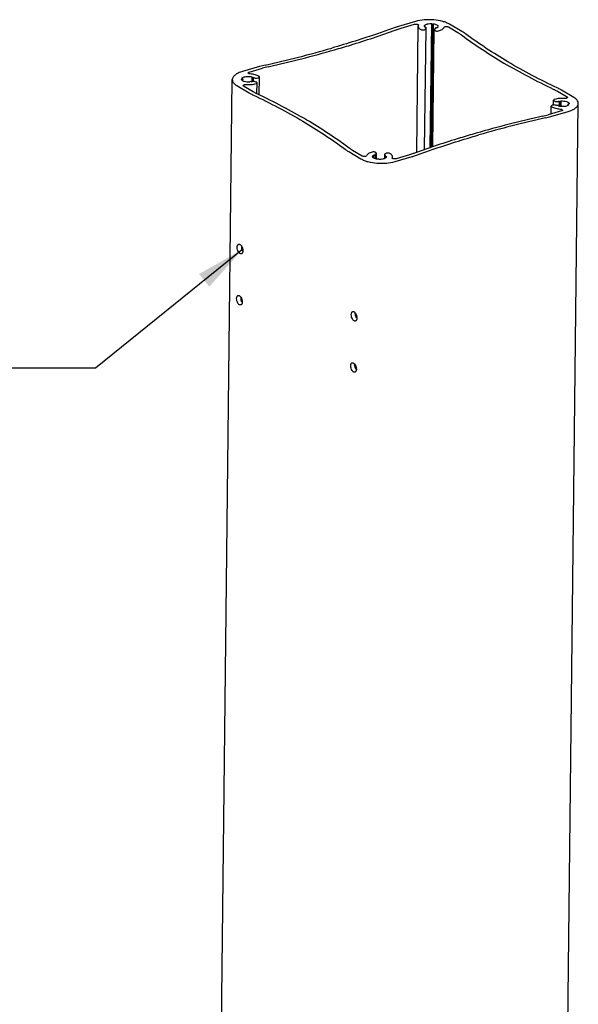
# Model space of a CAD drawing. Extents: x 0 to 420, y 0 to 297.
# Tile 5 of 10: x 316 to 350, y 148 to 208. Entities that reach past the tile are written whole.
import ezdxf

# ---------------------------------------------------------------- set-up
doc = ezdxf.new("R2010")
doc.units = 0
doc.header["$LTSCALE"] = 23.1
doc.layers.get('0').update_dxf_attribs({"linetype": 'CONTINUOUS'})
doc.layers.add('100741_DXF_CONTINUOUS_LINE', color=7, linetype='CONTINUOUS')
doc.layers.add('100741_DXF_TEXT', color=7, linetype='CONTINUOUS')
doc.styles.get("Standard").update_dxf_attribs({"font": 'txt', "width": 0.7})
doc.dimstyles.get("Standard").update_dxf_attribs({"dimtxt": 3.5, "dimasz": 3, "dimexe": 1.5, "dimexo": 1, "dimtad": 1, "dimdec": 3, "dimtxsty": 'STANDARD', "dimblk": '_ARROW_FILLED', "dimblk1": '_ARROW_FILLED', "dimblk2": '_ARROW_FILLED', "dimcen": 0.09, "dimazin": 3, "dimtol": 1, "dimtp": 0.001, "dimtm": 0.001, "dimtfac": 1, "dimtdec": 3, "dimtofl": 0, "dimtmove": 0, "dimatfit": 3, "dimtolj": 1})

# ---------------------------------------------------------------- blocks, each defined once
blk = doc.blocks.new('_ARROW_FILLED')
at = {"color": 0, "linetype": 'BYBLOCK'}
blk.add_solid([(0, 0), (-1, 0.167), (-1, -0.167)], dxfattribs=at)

msp = doc.modelspace()

# ---------------------------------------------------------------- linework, layer by layer
at = {"layer": '100741_DXF_CONTINUOUS_LINE', "color": 7, "linetype": 'CONTINUOUS'}
for p, q in [((339.76703, 208.0058), (338.7293, 207.7063)), ((338.90216, 207.60446), (339.70982, 207.83756)), ((339.84273, 200.08251), (339.93054, 207.7199)), ((340.39656, 207.66379), (340.31129, 207.67705)), ((340.32118, 200.25224), (340.4054, 207.57786)), ((340.32326, 207.51524), (340.37178, 207.53938)), ((340.35226, 207.63146), (340.39656, 207.66379)), ((340.39656, 207.66379), (340.39583, 207.60001)), ((340.72575, 207.88335), (340.63928, 200.36239)), ((340.77204, 207.85043), (340.68613, 200.37838)), ((340.72575, 207.88335), (340.77204, 207.85043)), ((340.84094, 207.87437), (340.75503, 200.40188)), ((340.77204, 207.85043), (340.84094, 207.87437)), ((340.81713, 200.42307), (340.89872, 207.51967)), ((340.90824, 207.49755), (340.93523, 207.46752)), ((340.98093, 207.61822), (340.98043, 207.57509)), ((340.98093, 207.61822), (340.99763, 207.58114)), ((341.0713, 207.61779), (340.98093, 207.61822)), ((341.76043, 207.67766), (342.33966, 207.33641)), ((342.58068, 207.40598), (341.83645, 207.84443)), ((330.32011, 205.27926), (329.28239, 204.97976)), ((329.68531, 204.94432), (330.49297, 205.17743)), ((329.2141, 204.51569), (329.21418, 204.51869)), ((329.21418, 204.51869), (329.21414, 204.51569)), ((329.21418, 204.51869), (329.2923, 204.53719)), ((329.2923, 204.53719), (329.23315, 204.5664)), ((329.2923, 204.53719), (329.29089, 204.41433)), ((329.84512, 204.65634), (329.84172, 204.36057)), ((329.84614, 204.61876), (329.84317, 204.36092)), ((329.84512, 204.65634), (329.84614, 204.61876)), ((329.84614, 204.61876), (329.93496, 204.62486)), ((329.93496, 204.62486), (329.93212, 204.37784)), ((330.13808, 204.58577), (330.2097, 204.5963)), ((330.29321, 203.56607), (330.30571, 204.65278)), ((327.11291, 69.60518), (328.66368, 204.48762)), ((328.94155, 204.12275), (329.68578, 203.68429)), ((329.9268, 203.75386), (329.34757, 204.09511)), ((329.74989, 204.37676), (329.71994, 204.3416)), ((329.82866, 204.35759), (329.74989, 204.37676)), ((330.10891, 204.34287), (330.04973, 204.3636)), ((330.15555, 203.63211), (330.16317, 204.29439)), ((348.37052, 203.78338), (348.94975, 203.44213)), ((349.35578, 203.41449), (348.61155, 203.85295)), ((347.98619, 202.41229), (347.99162, 202.88446)), ((348.08288, 68.16718), (349.63365, 203.04962)), ((348.15924, 202.95147), (348.08762, 202.94094)), ((348.13076, 202.94728), (348.13416, 203.24285)), ((348.18842, 203.19437), (348.2476, 203.17364)), ((348.45119, 202.91848), (348.36237, 202.91238)), ((348.45221, 202.8809), (348.45119, 202.91848)), ((348.46866, 203.17965), (348.46519, 202.87779)), ((348.46866, 203.17965), (348.54743, 203.16048)), ((348.54743, 203.16048), (348.54401, 202.86282)), ((348.54743, 203.16048), (348.57738, 203.19564)), ((348.57738, 203.19564), (348.57351, 202.85918)), ((349.00502, 203.00005), (349.00412, 202.92197)), ((349.08314, 203.01855), (349.00502, 203.00005)), ((349.00502, 203.00005), (349.06417, 202.97084)), ((349.08322, 203.02155), (349.08314, 203.01855)), ((348.61201, 202.59292), (347.80435, 202.35981)), ((347.97721, 202.25798), (349.01494, 202.55748)), ((335.71664, 200.13126), (336.46087, 199.69281)), ((336.5369, 199.85958), (335.95767, 200.20083)), ((337.22602, 199.91945), (337.22398, 199.7417)), ((337.22602, 199.91945), (337.31639, 199.91902)), ((337.31639, 199.91902), (337.2997, 199.9561)), ((337.31639, 199.91902), (337.31384, 199.69681)), ((337.38908, 200.03969), (337.3621, 200.06972)), ((337.39466, 199.67391), (337.39861, 200.01757)), ((337.89192, 199.95937), (337.88903, 199.70792)), ((337.90076, 199.87345), (337.89891, 199.71255)), ((337.94506, 199.90578), (337.90076, 199.87345)), ((337.90076, 199.87345), (337.98603, 199.86019)), ((337.97407, 200.022), (337.92554, 199.99786)), ((337.98603, 199.86019), (337.98515, 199.78372)), ((338.36574, 199.7267), (338.36678, 199.81734)), ((338.53029, 199.53144), (339.56802, 199.83094)), ((339.39516, 199.93278), (338.5875, 199.69968)), ((337.52528, 199.68681), (337.45638, 199.66287)), ((337.57157, 199.65389), (337.52528, 199.68681))]:
    msp.add_line(p, q, dxfattribs=at)
for centre, radius, start, end in [((340.80945, 208.08793), 0.54059, 286.1747793, 290.3702762), ((315.67803, 272.37137), 68.65974, 282.603746, 286.0744175), ((315.38404, 274.09586), 70.54395, 282.6501099, 286.0280535), ((331.96364, 199.55816), 5.95249, 102.6501099, 106.0280535), ((332.09711, 199.61043), 5.7935, 102.603746, 106.0744175), ((329.68752, 205.00796), 0.66551, 282.2448816, 285.8969802), ((348.60981, 202.52928), 0.66551, 102.2448816, 105.8969802), ((362.91329, 133.44138), 70.54395, 102.6501099, 106.0280535), ((362.61929, 135.16587), 68.65974, 102.603746, 106.0744175), ((346.20021, 207.92681), 5.7935, 282.603746, 286.0744175), ((346.33368, 207.97908), 5.95249, 282.6501099, 286.0280535), ((337.48787, 199.44931), 0.54059, 106.1747793, 110.3702762), ((330.20008, 194.3966), 0.98903, 178.073142, 179.3717728), ((329.61736, 194.34114), 0.39987, 212.3255566, 216.2788945), ((329.58676, 194.31892), 0.36205, 216.3097546, 218.3998035), ((330.16441, 191.2943), 0.98903, 178.073142, 179.3717728), ((329.58169, 191.23884), 0.39987, 212.3255566, 216.2788945), ((329.55109, 191.21663), 0.36205, 216.3097546, 218.3998035), ((336.53264, 190.26815), 0.40095, 213.2257578, 215.1966612), ((336.50673, 190.24974), 0.36917, 215.1802108, 218.3791121), ((336.49697, 187.16586), 0.40095, 213.2257578, 215.1966612), ((336.47106, 187.14745), 0.36917, 215.1802108, 218.3791121)]:
    msp.add_arc(centre, radius, start, end, dxfattribs=at)
for points, knots in [([(341.83645, 207.84443), (341.77528, 207.88047), (341.63711, 207.94536), (341.31762, 208.0478), (340.86337, 208.11812), (340.30747, 208.11633), (339.93848, 208.05528), (339.76703, 208.0058)], [0, 0, 0, 0, 0.10053593, 0.21515199, 0.47430967, 0.74729981, 1, 1, 1, 1]), ([(338.41491, 207.60434), (338.11566, 207.49564), (336.88426, 207.061), (335.63763, 206.66985), (334.68892, 206.39603)], [0, 0, 0, 0, 0.24381579, 1, 1, 1, 1]), ([(334.86178, 206.2942), (335.18309, 206.38693), (336.43481, 206.75887), (337.67474, 207.17087), (338.58776, 207.5025)], [0, 0, 0, 0, 0.25610281, 1, 1, 1, 1]), ([(338.7293, 207.7063), (338.70219, 207.69847), (338.59657, 207.66709), (338.49195, 207.63232), (338.41491, 207.60434)], [0, 0, 0, 0, 0.25610281, 1, 1, 1, 1]), ([(338.58776, 207.5025), (338.61302, 207.51167), (338.71692, 207.54835), (338.82211, 207.58135), (338.90216, 207.60446)], [0, 0, 0, 0, 0.24381579, 1, 1, 1, 1]), ([(339.70982, 207.83756), (339.73429, 207.84462), (339.78643, 207.85084), (339.85003, 207.84577), (339.89614, 207.83209), (339.92632, 207.81793), (339.94469, 207.7979), (339.94454, 207.78494)], [0, 0, 0, 0, 0.29609493, 0.6029352, 0.73733527, 0.84923419, 1, 1, 1, 1]), ([(339.93054, 207.7199), (339.93033, 207.70183), (339.93797, 207.66325), (339.971, 207.60994), (340.02316, 207.56054), (340.06637, 207.5327), (340.09045, 207.51928)], [0, 0, 0, 0, 0.20223317, 0.42757531, 0.69143536, 1, 1, 1, 1]), ([(340.09045, 207.51928), (340.11931, 207.5032), (340.1899, 207.49011), (340.26011, 207.49443), (340.29501, 207.50451)], [0, 0, 0, 0, 0.47627081, 1, 1, 1, 1]), ([(340.29501, 207.50451), (340.29759, 207.50525), (340.30722, 207.50823), (340.31664, 207.51195), (340.32326, 207.51524)], [0, 0, 0, 0, 0.26644791, 1, 1, 1, 1]), ([(340.31129, 207.67705), (340.30964, 207.68014), (340.30395, 207.69224), (340.30118, 207.70578), (340.30129, 207.71564)], [0, 0, 0, 0, 0.2626446, 1, 1, 1, 1]), ([(340.30129, 207.71564), (340.30145, 207.72962), (340.31184, 207.76064), (340.34957, 207.79835), (340.4054, 207.83049), (340.44988, 207.84632), (340.47453, 207.85344)], [0, 0, 0, 0, 0.17936826, 0.39737057, 0.67099859, 1, 1, 1, 1]), ([(340.37178, 207.53938), (340.37675, 207.54185), (340.39159, 207.55017), (340.40527, 207.56598), (340.4054, 207.57786)], [0, 0, 0, 0, 0.31806707, 1, 1, 1, 1]), ([(340.4054, 207.57786), (340.40544, 207.58113), (340.40239, 207.59702), (340.38835, 207.60797), (340.37764, 207.61435)], [0, 0, 0, 0, 0.20739086, 1, 1, 1, 1]), ([(340.47453, 207.85344), (340.49339, 207.85888), (340.5757, 207.87835), (340.66088, 207.88457), (340.72575, 207.88335)], [0, 0, 0, 0, 0.23224683, 1, 1, 1, 1]), ([(340.84094, 207.87437), (340.88066, 207.86881), (340.95339, 207.85385), (341.0464, 207.81662), (341.11182, 207.77004), (341.13199, 207.72536), (341.13177, 207.70609)], [0, 0, 0, 0, 0.33719322, 0.62103202, 0.83798739, 1, 1, 1, 1]), ([(340.89872, 207.51967), (340.89865, 207.51381), (340.90168, 207.50558), (340.90672, 207.49924), (340.90824, 207.49755)], [0, 0, 0, 0, 0.72093033, 1, 1, 1, 1]), ([(340.96005, 207.56873), (340.95132, 207.56619), (340.92716, 207.55792), (340.89892, 207.53744), (340.89872, 207.51967)], [0, 0, 0, 0, 0.33839443, 1, 1, 1, 1]), ([(341.13177, 207.70609), (341.13158, 207.68989), (341.11724, 207.65335), (341.08833, 207.62926), (341.0713, 207.61779)], [0, 0, 0, 0, 0.44090066, 1, 1, 1, 1]), ([(341.15713, 207.4361), (341.19913, 207.44752), (341.27664, 207.47323), (341.39803, 207.53357), (341.47386, 207.60135), (341.49334, 207.65367)], [0, 0, 0, 0, 0.31804127, 0.5920108, 1, 1, 1, 1]), ([(341.49334, 207.65367), (341.49908, 207.66908), (341.53964, 207.69364), (341.60806, 207.70621), (341.68733, 207.70403), (341.73967, 207.68989), (341.76043, 207.67766)], [0, 0, 0, 0, 0.17334931, 0.44255504, 0.74602325, 1, 1, 1, 1]), ([(340.93523, 207.46752), (340.94492, 207.45674), (340.97638, 207.44002), (341.0511, 207.4229), (341.11589, 207.42489), (341.15713, 207.4361)], [0, 0, 0, 0, 0.18858007, 0.44423344, 1, 1, 1, 1]), ([(342.33966, 207.33641), (342.35902, 207.325), (342.43315, 207.2801), (342.50505, 207.23145), (342.55648, 207.19303)], [0, 0, 0, 0, 0.25928499, 1, 1, 1, 1]), ([(342.55648, 207.19303), (343.37922, 206.57855), (345.18663, 205.39709), (347.09894, 204.39864), (348.11806, 203.91648)], [0, 0, 0, 0, 0.47666506, 1, 1, 1, 1]), ([(342.79751, 207.2626), (342.78079, 207.27509), (342.71055, 207.32589), (342.63738, 207.37258), (342.58068, 207.40598)], [0, 0, 0, 0, 0.24080544, 1, 1, 1, 1]), ([(348.35909, 203.98604), (347.33997, 204.4682), (345.42766, 205.46666), (343.62025, 206.64812), (342.79751, 207.2626)], [0, 0, 0, 0, 0.52333494, 1, 1, 1, 1]), ([(329.28239, 204.97976), (329.19435, 204.95435), (329.03548, 204.89779), (328.83611, 204.78303), (328.70132, 204.64834), (328.66425, 204.53757), (328.66368, 204.48762)], [0, 0, 0, 0, 0.32901445, 0.60263028, 0.82063568, 1, 1, 1, 1]), ([(329.23315, 204.5664), (329.24874, 204.58689), (329.29861, 204.62314), (329.35471, 204.64407), (329.38732, 204.65349)], [0, 0, 0, 0, 0.43135786, 1, 1, 1, 1]), ([(329.38732, 204.65349), (329.46043, 204.67459), (329.61526, 204.6918), (329.76996, 204.67605), (329.84512, 204.65634)], [0, 0, 0, 0, 0.49477864, 1, 1, 1, 1]), ([(329.74914, 204.83269), (329.73245, 204.83392), (329.70105, 204.83879), (329.65631, 204.85236), (329.62325, 204.87712), (329.62344, 204.89511)], [0, 0, 0, 0, 0.34111386, 0.63323876, 1, 1, 1, 1]), ([(329.62344, 204.89511), (329.6235, 204.9001), (329.62847, 204.91471), (329.65134, 204.93253), (329.67267, 204.94068), (329.68531, 204.94432)], [0, 0, 0, 0, 0.17984757, 0.52640143, 1, 1, 1, 1]), ([(330.28022, 204.68788), (330.2097, 204.73186), (330.03356, 204.79693), (329.85043, 204.82523), (329.74914, 204.83269)], [0, 0, 0, 0, 0.45002507, 1, 1, 1, 1]), ([(329.96527, 204.60917), (329.98863, 204.59556), (330.04744, 204.58117), (330.10666, 204.58114), (330.13808, 204.58577)], [0, 0, 0, 0, 0.45980653, 1, 1, 1, 1]), ([(330.24383, 204.60357), (330.25263, 204.60611), (330.27697, 204.61436), (330.3055, 204.6349), (330.30571, 204.65278)], [0, 0, 0, 0, 0.33870378, 1, 1, 1, 1]), ([(330.30571, 204.65278), (330.30574, 204.6559), (330.303, 204.6709), (330.29018, 204.68166), (330.28022, 204.68788)], [0, 0, 0, 0, 0.20979161, 1, 1, 1, 1]), ([(328.66368, 204.48762), (328.66331, 204.45498), (328.67636, 204.38559), (328.73344, 204.28891), (328.82407, 204.19878), (328.89949, 204.14753), (328.94155, 204.12275)], [0, 0, 0, 0, 0.20465923, 0.43105974, 0.69395745, 1, 1, 1, 1]), ([(329.71994, 204.3416), (329.66307, 204.33685), (329.55199, 204.33748), (329.41959, 204.3602), (329.32838, 204.39315), (329.26515, 204.42695), (329.22632, 204.46445), (329.21756, 204.49255)], [0, 0, 0, 0, 0.31209347, 0.60415732, 0.73053824, 0.8390759, 1, 1, 1, 1]), ([(329.34757, 204.09511), (329.34337, 204.09758), (329.33058, 204.10602), (329.31966, 204.12085), (329.31979, 204.13159)], [0, 0, 0, 0, 0.312363, 1, 1, 1, 1]), ([(329.31979, 204.13159), (329.32006, 204.15514), (329.37154, 204.18143), (329.43055, 204.19136), (329.47244, 204.19212), (329.49368, 204.19037)], [0, 0, 0, 0, 0.36688141, 0.66801518, 1, 1, 1, 1]), ([(329.49368, 204.19037), (329.60028, 204.18159), (329.80653, 204.18223), (330.01048, 204.21736), (330.10453, 204.24613)], [0, 0, 0, 0, 0.52096428, 1, 1, 1, 1]), ([(330.04973, 204.3636), (330.02137, 204.37354), (329.96037, 204.38189), (329.89917, 204.3763), (329.8698, 204.3679)], [0, 0, 0, 0, 0.49591077, 1, 1, 1, 1]), ([(330.10453, 204.24613), (330.11291, 204.2487), (330.13622, 204.25701), (330.16297, 204.27718), (330.16317, 204.29439)], [0, 0, 0, 0, 0.33728132, 1, 1, 1, 1]), ([(330.16317, 204.29439), (330.16322, 204.29908), (330.15925, 204.31273), (330.13931, 204.33037), (330.12022, 204.33891), (330.10891, 204.34287)], [0, 0, 0, 0, 0.18363098, 0.53052801, 1, 1, 1, 1]), ([(348.11806, 203.91648), (348.14027, 203.90597), (348.22586, 203.8644), (348.30971, 203.81921), (348.37052, 203.78338)], [0, 0, 0, 0, 0.25823917, 1, 1, 1, 1]), ([(348.61155, 203.85295), (348.59173, 203.86462), (348.50914, 203.9119), (348.4243, 203.95519), (348.35909, 203.98604)], [0, 0, 0, 0, 0.24176449, 1, 1, 1, 1]), ([(329.68578, 203.68429), (329.7056, 203.67262), (329.78818, 203.62534), (329.87302, 203.58205), (329.93824, 203.5512)], [0, 0, 0, 0, 0.24176449, 1, 1, 1, 1]), ([(330.17926, 203.62076), (330.15705, 203.63127), (330.07147, 203.67284), (329.98761, 203.71803), (329.9268, 203.75386)], [0, 0, 0, 0, 0.25823917, 1, 1, 1, 1]), ([(329.93824, 203.5512), (330.95736, 203.06904), (332.86967, 202.07058), (334.67707, 200.88912), (335.49981, 200.27464)], [0, 0, 0, 0, 0.52333494, 1, 1, 1, 1]), ([(335.74084, 200.34421), (334.9181, 200.95868), (333.11069, 202.14015), (331.19838, 203.1386), (330.17926, 203.62076)], [0, 0, 0, 0, 0.47666506, 1, 1, 1, 1]), ([(348.80364, 203.34687), (348.69705, 203.35565), (348.49079, 203.35501), (348.28684, 203.31988), (348.19279, 203.2911)], [0, 0, 0, 0, 0.52096428, 1, 1, 1, 1]), ([(348.97754, 203.40565), (348.97727, 203.3821), (348.92578, 203.35581), (348.86677, 203.34587), (348.82488, 203.34512), (348.80364, 203.34687)], [0, 0, 0, 0, 0.36688141, 0.66801518, 1, 1, 1, 1]), ([(348.94975, 203.44213), (348.95396, 203.43966), (348.96675, 203.43121), (348.97766, 203.41639), (348.97754, 203.40565)], [0, 0, 0, 0, 0.312363, 1, 1, 1, 1]), ([(349.63364, 203.04962), (349.63402, 203.08226), (349.62096, 203.15165), (349.56389, 203.24833), (349.47325, 203.33846), (349.39783, 203.38971), (349.35578, 203.41449)], [0, 0, 0, 0, 0.20465923, 0.43105974, 0.69395745, 1, 1, 1, 1]), ([(347.99162, 202.88446), (347.99158, 202.88134), (347.99432, 202.86634), (348.00714, 202.85558), (348.01711, 202.84936)], [0, 0, 0, 0, 0.20979161, 1, 1, 1, 1]), ([(348.05349, 202.93367), (348.04469, 202.93113), (348.02035, 202.92288), (347.99183, 202.90234), (347.99162, 202.88446)], [0, 0, 0, 0, 0.33870378, 1, 1, 1, 1]), ([(348.01711, 202.84936), (348.08763, 202.80538), (348.26377, 202.74031), (348.4469, 202.71201), (348.54819, 202.70455)], [0, 0, 0, 0, 0.45002507, 1, 1, 1, 1]), ([(348.13416, 203.24285), (348.1341, 203.23816), (348.13808, 203.22451), (348.15801, 203.20687), (348.17711, 203.19833), (348.18842, 203.19437)], [0, 0, 0, 0, 0.18364678, 0.5304893, 1, 1, 1, 1]), ([(348.19279, 203.2911), (348.18442, 203.28854), (348.16111, 203.28022), (348.13435, 203.26007), (348.13416, 203.24285)], [0, 0, 0, 0, 0.33712409, 1, 1, 1, 1]), ([(348.33206, 202.92807), (348.3087, 202.94168), (348.24988, 202.95607), (348.19066, 202.9561), (348.15924, 202.95147)], [0, 0, 0, 0, 0.45980653, 1, 1, 1, 1]), ([(348.2476, 203.17364), (348.27595, 203.1637), (348.33696, 203.15535), (348.39816, 203.16094), (348.42752, 203.16934)], [0, 0, 0, 0, 0.49591077, 1, 1, 1, 1]), ([(348.91, 202.88375), (348.83689, 202.86265), (348.68206, 202.84544), (348.52736, 202.86118), (348.45221, 202.8809)], [0, 0, 0, 0, 0.49477864, 1, 1, 1, 1]), ([(348.57738, 203.19564), (348.63878, 203.20077), (348.75767, 203.19934), (348.89833, 203.17228), (348.99123, 203.13386), (349.04148, 203.10137), (349.07484, 203.06427), (349.08339, 203.03482), (349.08324, 203.02155)], [0, 0, 0, 0, 0.32271422, 0.6192647, 0.74362284, 0.84721819, 0.93049787, 1, 1, 1, 1]), ([(349.06417, 202.97084), (349.04858, 202.95035), (348.99871, 202.9141), (348.94261, 202.89317), (348.91, 202.88375)], [0, 0, 0, 0, 0.43135786, 1, 1, 1, 1]), ([(349.01494, 202.55748), (349.10297, 202.58289), (349.26184, 202.63945), (349.46121, 202.75421), (349.596, 202.8889), (349.63307, 202.99967), (349.63364, 203.04962)], [0, 0, 0, 0, 0.32901445, 0.60263028, 0.82063568, 1, 1, 1, 1]), ([(348.54819, 202.70455), (348.56487, 202.70332), (348.59627, 202.69845), (348.64102, 202.68488), (348.67408, 202.66012), (348.67388, 202.64213)], [0, 0, 0, 0, 0.34111386, 0.63323876, 1, 1, 1, 1]), ([(348.67388, 202.64213), (348.67382, 202.63713), (348.66885, 202.62253), (348.64598, 202.60471), (348.62465, 202.59656), (348.61201, 202.59292)], [0, 0, 0, 0, 0.17984757, 0.52640143, 1, 1, 1, 1]), ([(343.43554, 201.24304), (343.11424, 201.15031), (341.86251, 200.77837), (340.62258, 200.36637), (339.70956, 200.03474)], [0, 0, 0, 0, 0.25610281, 1, 1, 1, 1]), ([(339.88242, 199.9329), (340.18166, 200.0416), (341.41306, 200.47624), (342.65969, 200.86739), (343.6084, 201.14121)], [0, 0, 0, 0, 0.24381579, 1, 1, 1, 1]), ([(335.95767, 200.20083), (335.9383, 200.21223), (335.86417, 200.25714), (335.79228, 200.30579), (335.74084, 200.34421)], [0, 0, 0, 0, 0.25928499, 1, 1, 1, 1]), ([(335.49981, 200.27464), (335.51654, 200.26215), (335.58677, 200.21135), (335.65995, 200.16466), (335.71664, 200.13126)], [0, 0, 0, 0, 0.24080544, 1, 1, 1, 1]), ([(336.80398, 199.88357), (336.79824, 199.86816), (336.75768, 199.8436), (336.68927, 199.83103), (336.61, 199.83321), (336.55765, 199.84735), (336.5369, 199.85958)], [0, 0, 0, 0, 0.17334931, 0.44255504, 0.74602325, 1, 1, 1, 1]), ([(337.14019, 200.10114), (337.09819, 200.08972), (337.02069, 200.06401), (336.8993, 200.00367), (336.82346, 199.93589), (336.80398, 199.88357)], [0, 0, 0, 0, 0.31804127, 0.5920108, 1, 1, 1, 1]), ([(337.3621, 200.06972), (337.35241, 200.0805), (337.32095, 200.09722), (337.24622, 200.11434), (337.18143, 200.11235), (337.14019, 200.10114)], [0, 0, 0, 0, 0.18855715, 0.44423249, 1, 1, 1, 1]), ([(337.45638, 199.66287), (337.41667, 199.66843), (337.34393, 199.68339), (337.25093, 199.72062), (337.1855, 199.7672), (337.16534, 199.81188), (337.16556, 199.83115)], [0, 0, 0, 0, 0.33719322, 0.62103202, 0.83798739, 1, 1, 1, 1]), ([(337.16556, 199.83115), (337.16574, 199.84735), (337.18008, 199.88389), (337.20899, 199.90797), (337.22602, 199.91945)], [0, 0, 0, 0, 0.44090066, 1, 1, 1, 1]), ([(337.33728, 199.96851), (337.346, 199.97105), (337.37017, 199.97932), (337.3984, 199.9998), (337.39861, 200.01757)], [0, 0, 0, 0, 0.33839443, 1, 1, 1, 1]), ([(337.39861, 200.01757), (337.39868, 200.02343), (337.39564, 200.03166), (337.3906, 200.038), (337.38908, 200.03969)], [0, 0, 0, 0, 0.72093033, 1, 1, 1, 1]), ([(337.99603, 199.8216), (337.99588, 199.80761), (337.98549, 199.7766), (337.94775, 199.73889), (337.89193, 199.70675), (337.84744, 199.69092), (337.82279, 199.6838)], [0, 0, 0, 0, 0.17936826, 0.39737057, 0.67099859, 1, 1, 1, 1]), ([(337.89192, 199.95937), (337.89188, 199.95611), (337.89493, 199.94022), (337.90897, 199.92927), (337.91968, 199.92289)], [0, 0, 0, 0, 0.20739086, 1, 1, 1, 1]), ([(337.92554, 199.99786), (337.92057, 199.99539), (337.90574, 199.98707), (337.89206, 199.97126), (337.89192, 199.95937)], [0, 0, 0, 0, 0.31806707, 1, 1, 1, 1]), ([(338.00231, 200.03273), (337.99973, 200.03199), (337.9901, 200.02901), (337.98069, 200.02529), (337.97407, 200.022)], [0, 0, 0, 0, 0.26644791, 1, 1, 1, 1]), ([(337.98603, 199.86019), (337.98769, 199.8571), (337.99337, 199.845), (337.99614, 199.83146), (337.99603, 199.8216)], [0, 0, 0, 0, 0.2626446, 1, 1, 1, 1]), ([(338.20687, 200.01796), (338.17801, 200.03404), (338.10742, 200.04713), (338.03722, 200.04281), (338.00231, 200.03273)], [0, 0, 0, 0, 0.47627081, 1, 1, 1, 1]), ([(338.36678, 199.81734), (338.36699, 199.83541), (338.35935, 199.87399), (338.32632, 199.9273), (338.27416, 199.9767), (338.23096, 200.00454), (338.20687, 200.01796)], [0, 0, 0, 0, 0.20223317, 0.42757531, 0.69143536, 1, 1, 1, 1]), ([(338.5875, 199.69968), (338.54287, 199.6868), (338.47247, 199.6854), (338.39452, 199.70551), (338.36306, 199.72602), (338.35637, 199.73848)], [0, 0, 0, 0, 0.57179986, 0.82587926, 1, 1, 1, 1]), ([(339.70956, 200.03474), (339.68431, 200.02557), (339.5804, 199.98889), (339.47521, 199.95589), (339.39516, 199.93278)], [0, 0, 0, 0, 0.24381579, 1, 1, 1, 1]), ([(339.56802, 199.83094), (339.59513, 199.83877), (339.70075, 199.87015), (339.80538, 199.90492), (339.88242, 199.9329)], [0, 0, 0, 0, 0.25610281, 1, 1, 1, 1]), ([(336.46087, 199.69281), (336.52204, 199.65677), (336.66022, 199.59188), (336.9797, 199.48944), (337.43396, 199.41912), (337.98985, 199.42091), (338.35884, 199.48195), (338.53029, 199.53144)], [0, 0, 0, 0, 0.10053593, 0.21515199, 0.47430967, 0.74729981, 1, 1, 1, 1]), ([(337.82279, 199.6838), (337.80394, 199.67836), (337.72162, 199.65889), (337.63644, 199.65267), (337.57157, 199.65389)], [0, 0, 0, 0, 0.23224683, 1, 1, 1, 1]), ([(328.95953, 194.33484), (328.95979, 194.35726), (328.96356, 194.39919), (328.98092, 194.45521), (329.00925, 194.49752), (329.0365, 194.51405), (329.05014, 194.51798)], [0, 0, 0, 0, 0.31009465, 0.57824945, 0.80362067, 1, 1, 1, 1]), ([(329.05014, 194.51798), (329.06359, 194.52187), (329.09491, 194.52251), (329.14077, 194.50256), (329.18481, 194.46552), (329.24072, 194.39354), (329.29004, 194.28068), (329.30582, 194.18095), (329.30525, 194.13116)], [0, 0, 0, 0, 0.08211465, 0.17606773, 0.2876148, 0.41656912, 0.70788212, 1, 1, 1, 1]), ([(329.21111, 194.40744), (329.21075, 194.37641), (329.2121, 194.31333), (329.22289, 194.2502), (329.23404, 194.22009)], [0, 0, 0, 0, 0.4914961, 1, 1, 1, 1]), ([(329.21464, 193.94801), (329.2012, 193.94413), (329.16988, 193.94348), (329.12402, 193.96343), (329.07997, 194.00048), (329.02406, 194.07245), (328.97475, 194.18532), (328.95896, 194.28505), (328.95953, 194.33484)], [0, 0, 0, 0, 0.08211465, 0.17606773, 0.2876148, 0.41656912, 0.70788212, 1, 1, 1, 1]), ([(329.30525, 194.13116), (329.30499, 194.10874), (329.30122, 194.06681), (329.28386, 194.01079), (329.25553, 193.96848), (329.22829, 193.95195), (329.21464, 193.94801)], [0, 0, 0, 0, 0.31009465, 0.57824945, 0.80362067, 1, 1, 1, 1]), ([(329.27946, 194.12732), (329.275, 194.13436), (329.25741, 194.16401), (329.24311, 194.19558), (329.23404, 194.22009)], [0, 0, 0, 0, 0.2416792, 1, 1, 1, 1]), ([(328.92387, 191.23254), (328.92412, 191.25496), (328.9279, 191.29689), (328.94526, 191.35291), (328.97358, 191.39522), (329.00083, 191.41175), (329.01447, 191.41569)], [0, 0, 0, 0, 0.31009465, 0.57824945, 0.80362067, 1, 1, 1, 1]), ([(329.01447, 191.41569), (329.02792, 191.41957), (329.05924, 191.42022), (329.1051, 191.40027), (329.14915, 191.36322), (329.20506, 191.29125), (329.25437, 191.17838), (329.27016, 191.07865), (329.26958, 191.02886)], [0, 0, 0, 0, 0.08211465, 0.17606773, 0.2876148, 0.41656912, 0.70788212, 1, 1, 1, 1]), ([(329.17898, 190.84571), (329.16553, 190.84183), (329.13421, 190.84119), (329.08835, 190.86114), (329.0443, 190.89818), (328.98839, 190.97016), (328.93908, 191.08302), (328.92329, 191.18275), (328.92387, 191.23254)], [0, 0, 0, 0, 0.08211465, 0.17606773, 0.2876148, 0.41656912, 0.70788212, 1, 1, 1, 1]), ([(329.17544, 191.30515), (329.17508, 191.27411), (329.17643, 191.21103), (329.18722, 191.14791), (329.19837, 191.11779)], [0, 0, 0, 0, 0.4914961, 1, 1, 1, 1]), ([(329.26958, 191.02886), (329.26933, 191.00644), (329.26555, 190.96451), (329.24819, 190.90849), (329.21987, 190.86618), (329.19262, 190.84965), (329.17898, 190.84571)], [0, 0, 0, 0, 0.31009465, 0.57824945, 0.80362067, 1, 1, 1, 1]), ([(329.2438, 191.02502), (329.23934, 191.03206), (329.22174, 191.06171), (329.20744, 191.09328), (329.19837, 191.11779)], [0, 0, 0, 0, 0.2416792, 1, 1, 1, 1]), ([(336.12897, 189.8745), (336.11552, 189.87062), (336.0842, 189.86997), (336.03834, 189.88992), (335.99429, 189.92697), (335.93838, 189.99894), (335.88907, 190.11181), (335.87328, 190.21154), (335.87386, 190.26132)], [0, 0, 0, 0, 0.08211465, 0.17606773, 0.2876148, 0.41656912, 0.70788212, 1, 1, 1, 1]), ([(335.87386, 190.26132), (335.87411, 190.28375), (335.87789, 190.32567), (335.89525, 190.3817), (335.92357, 190.42401), (335.95082, 190.44054), (335.96446, 190.44447)], [0, 0, 0, 0, 0.31009465, 0.57824945, 0.80362067, 1, 1, 1, 1]), ([(335.96446, 190.44447), (335.97791, 190.44836), (336.00923, 190.449), (336.05509, 190.42905), (336.09914, 190.39201), (336.15505, 190.32003), (336.20436, 190.20717), (336.22014, 190.10744), (336.21957, 190.05765)], [0, 0, 0, 0, 0.08211465, 0.17606773, 0.2876148, 0.41656912, 0.70788212, 1, 1, 1, 1]), ([(336.19724, 190.04845), (336.17012, 190.08984), (336.12993, 190.18201), (336.11431, 190.28132), (336.11488, 190.33089)], [0, 0, 0, 0, 0.4995223, 1, 1, 1, 1]), ([(336.21957, 190.05765), (336.21931, 190.03523), (336.21554, 189.9933), (336.19818, 189.93728), (336.16986, 189.89497), (336.14261, 189.87844), (336.12897, 189.8745)], [0, 0, 0, 0, 0.31009465, 0.57824945, 0.80362067, 1, 1, 1, 1]), ([(335.83819, 187.15903), (335.83845, 187.18145), (335.84222, 187.22338), (335.85958, 187.2794), (335.88791, 187.32171), (335.91515, 187.33824), (335.92879, 187.34218)], [0, 0, 0, 0, 0.31009465, 0.57824945, 0.80362067, 1, 1, 1, 1]), ([(335.92879, 187.34218), (335.94224, 187.34606), (335.97356, 187.3467), (336.01942, 187.32676), (336.06347, 187.28971), (336.11938, 187.21774), (336.16869, 187.10487), (336.18448, 187.00514), (336.1839, 186.95535)], [0, 0, 0, 0, 0.08211465, 0.17606773, 0.2876148, 0.41656912, 0.70788212, 1, 1, 1, 1]), ([(336.16157, 186.94616), (336.13445, 186.98754), (336.09426, 187.07971), (336.07865, 187.17903), (336.07922, 187.22859)], [0, 0, 0, 0, 0.4995223, 1, 1, 1, 1]), ([(336.0933, 186.7722), (336.07985, 186.76832), (336.04853, 186.76768), (336.00267, 186.78763), (335.95862, 186.82467), (335.90272, 186.89665), (335.8534, 187.00951), (335.83762, 187.10924), (335.83819, 187.15903)], [0, 0, 0, 0, 0.08211465, 0.17606773, 0.2876148, 0.41656912, 0.70788212, 1, 1, 1, 1]), ([(336.1839, 186.95535), (336.18365, 186.93293), (336.17988, 186.891), (336.16251, 186.83498), (336.13419, 186.79267), (336.10694, 186.77614), (336.0933, 186.7722)], [0, 0, 0, 0, 0.31009465, 0.57824945, 0.80362067, 1, 1, 1, 1])]:
    msp.add_open_spline(points, degree=3, knots=knots, dxfattribs=at)
for points in [[(339.94232, 207.77461), (339.93505, 207.75743), (339.93077, 207.73856), (339.93054, 207.7199)], [(339.94454, 207.78494), (339.9445, 207.78142), (339.9437, 207.77786), (339.94232, 207.77461)], [(340.37762, 207.61434), (340.36887, 207.61957), (340.36035, 207.62524), (340.35226, 207.63146)], [(329.21756, 204.49255), (329.21523, 204.49999), (329.21399, 204.50789), (329.21408, 204.51569)], [(329.93496, 204.62486), (329.94529, 204.62009), (329.95544, 204.61489), (329.96528, 204.60917)], [(330.2097, 204.5963), (330.22121, 204.598), (330.23266, 204.60034), (330.24383, 204.60357)], [(348.08762, 202.94094), (348.07611, 202.93924), (348.06467, 202.93689), (348.05349, 202.93367)], [(348.36237, 202.91238), (348.35203, 202.91715), (348.34188, 202.92235), (348.33204, 202.92807)], [(337.9197, 199.9229), (337.92846, 199.91767), (337.93698, 199.91199), (337.94506, 199.90578)], [(338.35637, 199.73848), (338.35412, 199.74267), (338.35273, 199.74754), (338.35278, 199.7523)], [(338.35278, 199.7523), (338.35282, 199.75582), (338.35363, 199.75938), (338.355, 199.76263)], [(338.355, 199.76263), (338.36227, 199.77981), (338.36656, 199.79868), (338.36678, 199.81734)], [(336.11488, 190.33089), (336.11502, 190.34327), (336.11572, 190.35566), (336.11705, 190.36797)], [(336.07922, 187.22859), (336.07936, 187.24097), (336.08005, 187.25337), (336.08139, 187.26568)]]:
    msp.add_open_spline(points, degree=3, dxfattribs=at)

# ---------------------------------------------------------------- leaders
at = {"layer": '100741_DXF_TEXT', "color": 2, "linetype": 'CONTINUOUS', "annotation_type": 0, "has_hookline": 1, "hookline_direction": 1, "text_width": 46.5799}
msp.add_leader([(329.29775, 194.21951), (320.37256, 187.01943), (317.37256, 187.01943)], dimstyle='STANDARD', override={"dimtad": 1}, dxfattribs=at)

doc.saveas('drawing.dxf')
